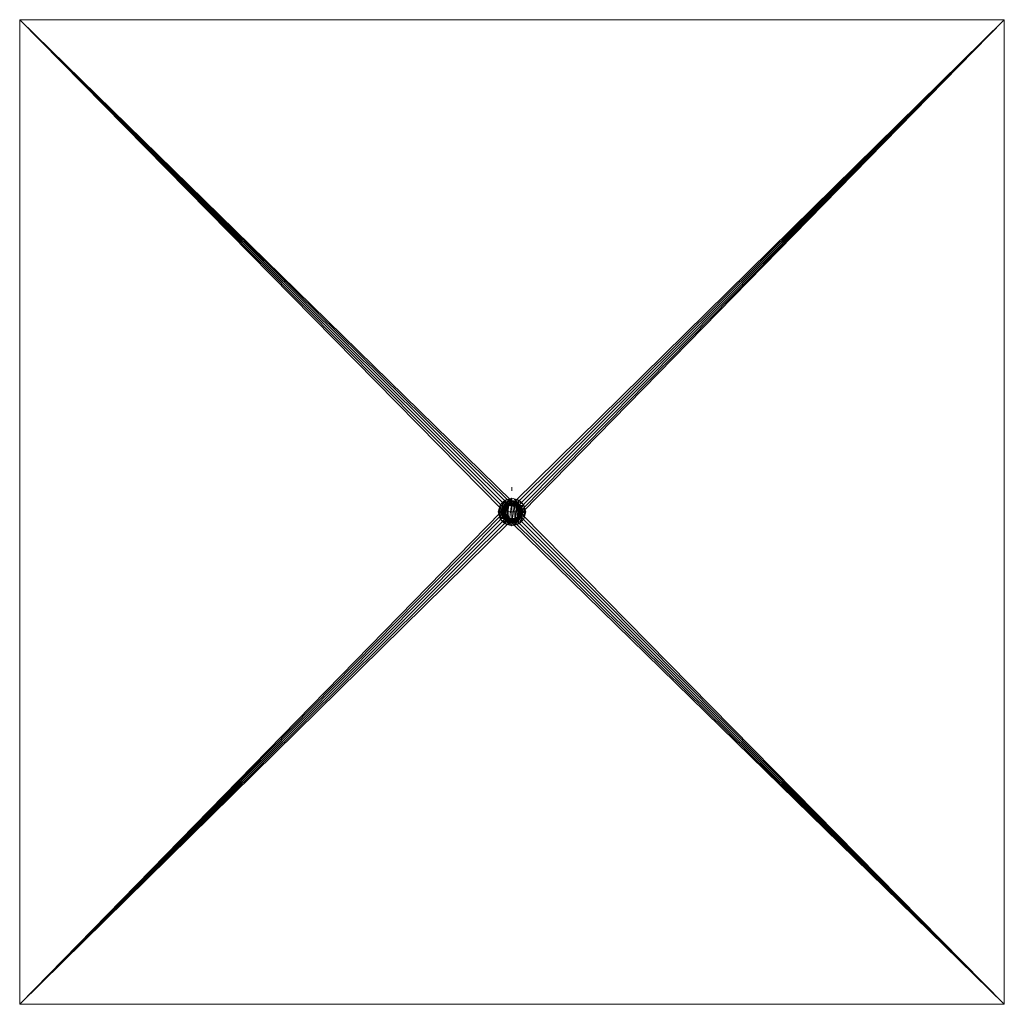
# Model space of a CAD drawing. Header units: millimetres. Extents: x -1219 to 1219, y -1219 to 1219.
import ezdxf

# ---------------------------------------------------------------- set-up
doc = ezdxf.new("R2010")
doc.units = ezdxf.units.MM
doc.layers.add('A-DOOR', color=31, linetype='Continuous')

msp = doc.modelspace()

# ---------------------------------------------------------------- linework, layer by layer
at = {"layer": 'A-DOOR', "lineweight": 13}
for p, q in [((0, 61.5, -7.1), (0, 61.5, -14.7)), ((0, 61.5, -14.7), (0, 52.5, -14.7))]:
    msp.add_line(p, q, dxfattribs=at)

# ---------------------------------------------------------------- meshes
mesh = msp.add_polyface(dxfattribs=at)
corners = [(1219.2, 1219.2, -7.1), (-1219.2, 1219.2, -7.1), (-1219.2, -1219.2, -7.1), (1219.2, -1219.2, -7.1), (-26.5, 0, -7.1), (-25.6, 6.9, -7.1), (-22.9, 13.2, -7.1), (-18.7, 18.7, -7.1), (-13.2, 22.9, -7.1), (-6.9, 25.6, -7.1), (0, 26.5, -7.1), (6.9, 25.6, -7.1), (13.2, 22.9, -7.1), (18.7, 18.7, -7.1), (22.9, 13.2, -7.1), (25.6, 6.9, -7.1), (26.5, 0, -7.1), (25.6, -6.9, -7.1), (22.9, -13.2, -7.1), (18.7, -18.7, -7.1), (13.2, -22.9, -7.1), (6.9, -25.6, -7.1), (0, -26.5, -7.1), (-6.9, -25.6, -7.1), (-13.2, -22.9, -7.1), (-18.7, -18.7, -7.1), (-22.9, -13.2, -7.1), (-25.6, -6.9, -7.1)]
mesh.append_faces([[corners[k] for k in face] for face in [(14, 0, 13), (6, 1, 5), (25, 2, 24)]], dxfattribs={"vtx0": -1, "vtx1": -1})
mesh.append_faces([[corners[k] for k in face] for face in [(0, 14, 15), (0, 15, 16), (3, 17, 18), (3, 21, 22), (1, 6, 7), (2, 25, 26)]], dxfattribs={"vtx0": -1, "vtx2": -1})
mesh.append_faces([[corners[k] for k in face] for face in [(12, 13, 0), (11, 12, 0), (18, 19, 3), (20, 21, 3), (19, 20, 3), (8, 9, 1), (7, 8, 1), (9, 10, 1), (23, 24, 2), (26, 27, 2), (27, 4, 2)]], dxfattribs={"vtx1": -1, "vtx2": -1})
mesh.append_faces([[corners[k] for k in face] for face in [(10, 11, 0, 1), (16, 17, 3, 0), (4, 5, 1, 2), (22, 23, 2, 3)]], dxfattribs={"vtx1": -1, "vtx3": -1})
mesh = msp.add_polyface(dxfattribs=at)
corners = [(1219.2, 1219.2, -40.5), (1219.2, -1219.2, -40.5), (-1219.2, -1219.2, -40.5), (-1219.2, 1219.2, -40.5)]
mesh.append_faces([[corners[k] for k in face] for face in [(0, 1, 2, 3)]])
mesh = msp.add_polyface(dxfattribs=at)
corners = [(1219.2, 1219.2, -7.1), (1219.2, 1219.2, -40.5), (-1219.2, 1219.2, -40.5), (-1219.2, 1219.2, -7.1)]
mesh.append_faces([[corners[k] for k in face] for face in [(0, 1, 2, 3)]])
mesh = msp.add_polyface(dxfattribs=at)
corners = [(-1219.2, 1219.2, -7.1), (-1219.2, 1219.2, -40.5), (-1219.2, -1219.2, -40.5), (-1219.2, -1219.2, -7.1)]
mesh.append_faces([[corners[k] for k in face] for face in [(0, 1, 2, 3)]])
mesh = msp.add_polyface(dxfattribs=at)
corners = [(1219.2, -1219.2, -7.1), (1219.2, -1219.2, -40.5), (1219.2, 1219.2, -40.5), (1219.2, 1219.2, -7.1)]
mesh.append_faces([[corners[k] for k in face] for face in [(0, 1, 2, 3)]])
mesh = msp.add_polyface(dxfattribs=at)
corners = [(-17.5, 0, -14.7), (-12.4, 12.4, -14.7), (0, 17.5, -14.7), (12.4, 12.4, -14.7), (17.5, 0, -14.7), (17.8, 0, -12.2), (18.7, 0, -9.9), (20.2, 0, -7.9), (22.2, 0, -6.3), (24.5, 0, -5.2), (26.9, 0, -4.7), (29.4, 0, -4.9), (31.8, 0, -5.7), (33.9, 0, -7.1), (29.4, 17, -7.1), (17, 29.4, -7.1), (0, 33.9, -7.1), (-17, 29.4, -7.1), (-29.4, 17, -7.1), (-33.9, 0, -7.1), (-31.8, 0, -5.7), (-29.4, 0, -4.9), (-26.9, 0, -4.7), (-24.5, 0, -5.2), (-22.2, 0, -6.3), (-20.2, 0, -7.9), (-18.7, 0, -9.9), (-17.8, 0, -12.2), (14.4, 7.4, -14.7), (-14.4, 7.4, -14.7), (21.8, 8.3, -5.7), (-21.8, 8.3, -5.7), (31.9, 7.6, -7.1), (-31.9, 7.6, -7.1), (16, 3.7, -14.7), (-16, 3.7, -14.7), (25.2, 4.8, -4.9), (-25.2, 4.8, -4.9), (19.6, 4, -8.1), (-19.6, 4, -8.1), (17.9, 16.5, -5.2), (6.2, 14.9, -14.7), (4.5, 22.8, -5.7), (-4.9, 22.8, -5.7), (-17.9, 16.5, -5.2), (-6.2, 14.9, -14.7), (-10.8, 18.7, -6.7), (10.7, 19, -6.5), (15.5, 11.2, -9.3), (13.2, 14.4, -8.7), (9.3, 13.7, -14.7), (20, 12.4, -5.6), (23.2, 23.2, -7.1), (3.1, 16.2, -14.7), (8.5, 31.7, -7.1), (10.7, 26, -4.7), (16.1, 22.8, -4.7), (-0.2, 20.3, -7.8), (-0.1, 27, -4.7), (-3.1, 16.2, -14.7), (-8.5, 31.7, -7.1), (-23.3, 14.1, -4.7), (-17.5, 11.1, -7.4), (-14.2, 13.2, -8.9), (-23.2, 23.2, -7.1), (-9.3, 13.7, -14.7), (-10.9, 25.6, -4.7), (-16.4, 22.6, -4.7)]
mesh.append_faces([[corners[k] for k in face] for face in [(8, 38, 7), (14, 30, 32), (15, 56, 52), (34, 38, 28), (12, 32, 11), (29, 39, 35), (54, 55, 15), (11, 36, 10), (25, 39, 24), (26, 39, 25), (65, 63, 1), (53, 57, 2), (50, 47, 41), (16, 58, 54), (17, 66, 60), (18, 61, 64), (64, 67, 17)]], dxfattribs={"vtx0": -1, "vtx1": -1})
mesh.append_faces([[corners[k] for k in face] for face in [(40, 48, 51), (27, 35, 39), (32, 36, 11), (21, 37, 33), (55, 42, 47), (40, 51, 14), (57, 58, 43), (36, 38, 8), (39, 37, 24), (28, 38, 30), (32, 30, 36), (57, 53, 42), (63, 65, 46), (33, 31, 61), (62, 63, 44), (38, 36, 30), (46, 43, 66), (43, 59, 57), (37, 39, 31), (38, 34, 5), (29, 31, 39), (31, 33, 37), (44, 61, 62), (42, 55, 54), (3, 48, 49), (44, 64, 61), (46, 44, 63), (47, 50, 49), (56, 15, 55), (30, 48, 28), (49, 48, 40), (40, 47, 49), (48, 30, 51), (14, 51, 30), (42, 41, 47), (56, 55, 47), (47, 40, 56), (52, 56, 40), (58, 57, 42), (54, 58, 42), (45, 43, 46), (58, 60, 43), (62, 61, 31), (67, 64, 44), (31, 29, 62), (29, 63, 62), (60, 66, 43), (46, 66, 67), (67, 66, 17), (46, 67, 44)]], dxfattribs={"vtx0": -1, "vtx1": -1, "vtx2": -1})
mesh.append_faces([[corners[k] for k in face] for face in [(37, 21, 22), (38, 5, 6), (38, 6, 7), (61, 18, 33), (37, 23, 24), (33, 20, 21), (36, 8, 9), (39, 26, 27), (36, 9, 10), (58, 16, 60), (57, 59, 2), (40, 14, 52), (42, 53, 41), (43, 45, 59), (63, 29, 1)]], dxfattribs={"vtx0": -1, "vtx2": -1})
mesh.append_faces([[corners[k] for k in face] for face in [(3, 28, 48), (22, 23, 37), (50, 3, 49), (65, 45, 46)]], dxfattribs={"vtx1": -1, "vtx2": -1})
mesh.append_faces([[corners[k] for k in face] for face in [(27, 0, 35), (34, 4, 5), (12, 13, 32), (33, 19, 20)]], dxfattribs={"vtx2": -1})
mesh = msp.add_polyface(dxfattribs=at)
corners = [(-33.9, 0, -7.1), (-29.4, 17, -7.1), (-17, 29.4, -7.1), (0, 33.9, -7.1), (17, 29.4, -7.1), (29.4, 17, -7.1), (33.9, 0, -7.1), (29.4, -17, -7.1), (17, -29.4, -7.1), (0, -33.9, -7.1), (-17, -29.4, -7.1), (-29.4, -17, -7.1), (26.5, 0, -7.1), (21.4, 15.6, -7.1), (8.2, 25.2, -7.1), (-8.2, 25.2, -7.1), (-21.4, 15.6, -7.1), (-26.5, 0, -7.1), (-21.4, -15.6, -7.1), (-8.2, -25.2, -7.1), (8.2, -25.2, -7.1), (21.4, -15.6, -7.1)]
mesh.append_faces([[corners[k] for k in face] for face in [(11, 17, 18, 10), (19, 9, 10, 18), (9, 19, 20, 8), (8, 20, 21, 7), (7, 21, 12, 6)]], dxfattribs={"vtx0": -1, "vtx2": -1})
mesh.append_faces([[corners[k] for k in face] for face in [(0, 1, 17, 11)]], dxfattribs={"vtx1": -1, "vtx2": -1})
mesh.append_faces([[corners[k] for k in face] for face in [(16, 17, 1, 2), (15, 16, 2, 3), (3, 4, 14, 15), (13, 14, 4, 5), (12, 13, 5, 6)]], dxfattribs={"vtx1": -1, "vtx3": -1})
mesh = msp.add_polyface(dxfattribs=at)
corners = [(26.5, 0, -23.1), (25.6, 6.9, -23.1), (22.9, 13.2, -23.1), (18.7, 18.7, -23.1), (13.2, 22.9, -23.1), (6.9, 25.6, -23.1), (0, 26.5, -23.1), (-6.9, 25.6, -23.1), (-13.2, 22.9, -23.1), (-18.7, 18.7, -23.1), (-22.9, 13.2, -23.1), (-25.6, 6.9, -23.1), (-26.5, 0, -23.1), (-25.6, -6.9, -23.1), (-22.9, -13.2, -23.1), (-18.7, -18.7, -23.1), (-13.2, -22.9, -23.1), (-6.9, -25.6, -23.1), (0, -26.5, -23.1), (6.9, -25.6, -23.1), (13.2, -22.9, -23.1), (18.7, -18.7, -23.1), (22.9, -13.2, -23.1), (25.6, -6.9, -23.1)]
mesh.append_faces([[corners[k] for k in face] for face in [(22, 19, 20, 21), (0, 22, 23)]], dxfattribs={"vtx0": -1})
mesh.append_faces([[corners[k] for k in face] for face in [(16, 19, 14, 15)]], dxfattribs={"vtx0": -1, "vtx1": -1})
mesh.append_faces([[corners[k] for k in face] for face in [(0, 12, 19, 22)]], dxfattribs={"vtx0": -1, "vtx1": -1, "vtx2": -1, "vtx3": -1})
mesh.append_faces([[corners[k] for k in face] for face in [(8, 11, 12, 0)]], dxfattribs={"vtx0": -1, "vtx2": -1, "vtx3": -1})
mesh.append_faces([[corners[k] for k in face] for face in [(4, 5, 2, 3)]], dxfattribs={"vtx1": -1})
mesh.append_faces([[corners[k] for k in face] for face in [(5, 6, 0)]], dxfattribs={"vtx1": -1, "vtx2": -1})
mesh.append_faces([[corners[k] for k in face] for face in [(9, 10, 11, 8)]], dxfattribs={"vtx2": -1})
mesh.append_faces([[corners[k] for k in face] for face in [(6, 7, 8, 0), (12, 13, 14, 19), (0, 1, 2, 5)]], dxfattribs={"vtx2": -1, "vtx3": -1})
mesh.append_faces([[corners[k] for k in face] for face in [(16, 17, 18, 19)]], dxfattribs={"vtx3": -1})
mesh = msp.add_polyface(dxfattribs=at)
corners = [(-26.5, 0, -23.1), (-25.6, 6.9, -23.1), (-22.9, 13.2, -23.1), (-18.7, 18.7, -23.1), (-13.2, 22.9, -23.1), (-6.9, 25.6, -23.1), (0, 26.5, -23.1), (6.9, 25.6, -23.1), (13.2, 22.9, -23.1), (18.7, 18.7, -23.1), (22.9, 13.2, -23.1), (25.6, 6.9, -23.1), (26.5, 0, -23.1), (26.5, 0, -7.1), (25.6, 6.9, -7.1), (22.9, 13.2, -7.1), (18.7, 18.7, -7.1), (13.2, 22.9, -7.1), (6.9, 25.6, -7.1), (0, 26.5, -7.1), (-6.9, 25.6, -7.1), (-13.2, 22.9, -7.1), (-18.7, 18.7, -7.1), (-22.9, 13.2, -7.1), (-25.6, 6.9, -7.1), (-26.5, 0, -7.1)]
mesh.append_faces([[corners[k] for k in face] for face in [(1, 24, 25, 0), (14, 11, 12, 13)]], dxfattribs={"vtx0": -1})
mesh.append_faces([[corners[k] for k in face] for face in [(2, 23, 24, 1), (4, 21, 22, 3), (3, 22, 23, 2), (5, 20, 21, 4), (20, 5, 6, 19), (7, 18, 19, 6), (8, 17, 18, 7), (10, 15, 16, 9), (9, 16, 17, 8), (11, 14, 15, 10)]], dxfattribs={"vtx0": -1, "vtx2": -1})
mesh = msp.add_polyface(dxfattribs=at)
corners = [(26.5, 0, -23.1), (25.6, -6.9, -23.1), (22.9, -13.2, -23.1), (18.7, -18.7, -23.1), (13.2, -22.9, -23.1), (6.9, -25.6, -23.1), (0, -26.5, -23.1), (-6.9, -25.6, -23.1), (-13.2, -22.9, -23.1), (-18.7, -18.7, -23.1), (-22.9, -13.2, -23.1), (-25.6, -6.9, -23.1), (-26.5, 0, -23.1), (-25.6, 6.9, -23.1), (-22.9, 13.2, -23.1), (-18.7, 18.7, -23.1), (-13.2, 22.9, -23.1), (-6.9, 25.6, -23.1), (0, 26.5, -23.1), (6.9, 25.6, -23.1), (13.2, 22.9, -23.1), (18.7, 18.7, -23.1), (22.9, 13.2, -23.1), (25.6, 6.9, -23.1)]
mesh.append_faces([[corners[k] for k in face] for face in [(13, 11, 12)]], dxfattribs={"vtx0": -1})
mesh.append_faces([[corners[k] for k in face] for face in [(7, 18, 6)]], dxfattribs={"vtx0": -1, "vtx1": -1})
mesh.append_faces([[corners[k] for k in face] for face in [(22, 1, 2, 21), (6, 18, 19, 5)]], dxfattribs={"vtx0": -1, "vtx2": -1})
mesh.append_faces([[corners[k] for k in face] for face in [(3, 4, 21, 2), (20, 21, 4), (16, 17, 8)]], dxfattribs={"vtx1": -1, "vtx2": -1})
mesh.append_faces([[corners[k] for k in face] for face in [(4, 5, 19, 20), (17, 18, 7, 8), (9, 10, 14, 15), (8, 9, 15, 16), (10, 11, 13, 14)]], dxfattribs={"vtx1": -1, "vtx3": -1})
mesh.append_faces([[corners[k] for k in face] for face in [(23, 0, 1, 22)]], dxfattribs={"vtx2": -1})
mesh = msp.add_polyface(dxfattribs=at)
corners = [(26.5, 0, -20.1), (25.6, 6.9, -20.1), (22.9, 13.2, -20.1), (18.7, 18.7, -20.1), (13.2, 22.9, -20.1), (6.9, 25.6, -20.1), (0, 26.5, -20.1), (-6.9, 25.6, -20.1), (-13.2, 22.9, -20.1), (-18.7, 18.7, -20.1), (-22.9, 13.2, -20.1), (-25.6, 6.9, -20.1), (-26.5, 0, -20.1), (-25.6, -6.9, -20.1), (-22.9, -13.2, -20.1), (-18.7, -18.7, -20.1), (-13.2, -22.9, -20.1), (-6.9, -25.6, -20.1), (0, -26.5, -20.1), (6.9, -25.6, -20.1), (13.2, -22.9, -20.1), (18.7, -18.7, -20.1), (22.9, -13.2, -20.1), (25.6, -6.9, -20.1)]
mesh.append_faces([[corners[k] for k in face] for face in [(13, 11, 12)]], dxfattribs={"vtx0": -1})
mesh.append_faces([[corners[k] for k in face] for face in [(6, 17, 18, 5), (19, 4, 5, 18)]], dxfattribs={"vtx0": -1, "vtx2": -1})
mesh.append_faces([[corners[k] for k in face] for face in [(17, 6, 7, 8), (4, 19, 20, 21)]], dxfattribs={"vtx0": -1, "vtx3": -1})
mesh.append_faces([[corners[k] for k in face] for face in [(16, 17, 8, 15), (8, 9, 15), (22, 23, 2, 21), (3, 4, 21, 2)]], dxfattribs={"vtx1": -1, "vtx2": -1})
mesh.append_faces([[corners[k] for k in face] for face in [(13, 14, 10, 11), (14, 15, 9, 10)]], dxfattribs={"vtx1": -1, "vtx3": -1})
mesh.append_faces([[corners[k] for k in face] for face in [(23, 0, 1, 2)]], dxfattribs={"vtx3": -1})
mesh = msp.add_polyface(dxfattribs=at)
corners = [(-26.5, 0, -20.1), (-25.6, 6.9, -20.1), (-22.9, 13.2, -20.1), (-18.7, 18.7, -20.1), (-13.2, 22.9, -20.1), (-6.9, 25.6, -20.1), (0, 26.5, -20.1), (6.9, 25.6, -20.1), (13.2, 22.9, -20.1), (18.7, 18.7, -20.1), (22.9, 13.2, -20.1), (25.6, 6.9, -20.1), (26.5, 0, -20.1), (26.5, 0, -23.1), (25.6, 6.9, -23.1), (22.9, 13.2, -23.1), (18.7, 18.7, -23.1), (13.2, 22.9, -23.1), (6.9, 25.6, -23.1), (0, 26.5, -23.1), (-6.9, 25.6, -23.1), (-13.2, 22.9, -23.1), (-18.7, 18.7, -23.1), (-22.9, 13.2, -23.1), (-25.6, 6.9, -23.1), (-26.5, 0, -23.1)]
mesh.append_faces([[corners[k] for k in face] for face in [(13, 14, 11, 12), (0, 1, 24, 25)]], dxfattribs={"vtx1": -1})
mesh.append_faces([[corners[k] for k in face] for face in [(14, 15, 10, 11), (16, 17, 8, 9), (15, 16, 9, 10), (17, 18, 7, 8), (6, 7, 18, 19), (19, 20, 5, 6), (20, 21, 4, 5), (22, 23, 2, 3), (21, 22, 3, 4), (23, 24, 1, 2)]], dxfattribs={"vtx1": -1, "vtx3": -1})
mesh = msp.add_polyface(dxfattribs=at)
corners = [(-26.5, 0, -14.7), (-25.6, -6.9, -14.7), (-22.9, -13.2, -14.7), (-18.7, -18.7, -14.7), (-13.2, -22.9, -14.7), (-6.9, -25.6, -14.7), (0, -26.5, -14.7), (6.9, -25.6, -14.7), (13.2, -22.9, -14.7), (18.7, -18.7, -14.7), (22.9, -13.2, -14.7), (25.6, -6.9, -14.7), (26.5, 0, -14.7), (25.6, 6.9, -14.7), (22.9, 13.2, -14.7), (18.7, 18.7, -14.7), (13.2, 22.9, -14.7), (6.9, 25.6, -14.7), (0, 26.5, -14.7), (-6.9, 25.6, -14.7), (-13.2, 22.9, -14.7), (-18.7, 18.7, -14.7), (-22.9, 13.2, -14.7), (-25.6, 6.9, -14.7), (17.5, 0, -14.7), (16.9, -4.5, -14.7), (15.2, -8.8, -14.7), (12.4, -12.4, -14.7), (8.8, -15.2, -14.7), (4.5, -16.9, -14.7), (0, -17.5, -14.7), (-4.5, -16.9, -14.7), (-8.8, -15.2, -14.7), (-12.4, -12.4, -14.7), (-15.2, -8.8, -14.7), (-16.9, -4.5, -14.7), (-17.5, 0, -14.7), (-16.9, 4.5, -14.7), (-15.2, 8.8, -14.7), (-12.4, 12.4, -14.7), (-8.8, 15.2, -14.7), (-4.5, 16.9, -14.7), (0, 17.5, -14.7), (4.5, 16.9, -14.7), (8.8, 15.2, -14.7), (12.4, 12.4, -14.7), (15.2, 8.8, -14.7), (16.9, 4.5, -14.7)]
mesh.append_faces([[corners[k] for k in face] for face in [(13, 24, 12), (28, 9, 27), (38, 22, 37)]], dxfattribs={"vtx0": -1, "vtx1": -1})
mesh.append_faces([[corners[k] for k in face] for face in [(46, 14, 15, 45), (14, 46, 47), (43, 16, 17, 42), (42, 17, 18), (16, 44, 45, 15), (25, 11, 12, 24), (11, 25, 26, 10), (27, 9, 10, 26), (23, 36, 37, 22), (36, 23, 0), (3, 32, 33, 2), (2, 33, 34)]], dxfattribs={"vtx0": -1, "vtx2": -1})
mesh.append_faces([[corners[k] for k in face] for face in [(32, 3, 4, 5)]], dxfattribs={"vtx0": -1, "vtx3": -1})
mesh.append_faces([[corners[k] for k in face] for face in [(43, 44, 16)]], dxfattribs={"vtx1": -1, "vtx2": -1})
mesh.append_faces([[corners[k] for k in face] for face in [(47, 24, 13, 14), (28, 29, 8, 9), (7, 8, 29, 30), (6, 7, 30, 31), (18, 19, 41, 42), (19, 20, 40, 41), (39, 40, 20, 21), (21, 22, 38, 39), (31, 32, 5, 6), (0, 1, 35, 36), (34, 35, 1, 2)]], dxfattribs={"vtx1": -1, "vtx3": -1})
mesh = msp.add_polyface(dxfattribs=at)
corners = [(-26.5, 0, -20.1), (-25.6, 6.9, -20.1), (-22.9, 13.2, -20.1), (-18.7, 18.7, -20.1), (-13.2, 22.9, -20.1), (-6.9, 25.6, -20.1), (0, 26.5, -20.1), (6.9, 25.6, -20.1), (13.2, 22.9, -20.1), (18.7, 18.7, -20.1), (22.9, 13.2, -20.1), (25.6, 6.9, -20.1), (26.5, 0, -20.1), (25.6, -6.9, -20.1), (22.9, -13.2, -20.1), (18.7, -18.7, -20.1), (13.2, -22.9, -20.1), (6.9, -25.6, -20.1), (0, -26.5, -20.1), (-6.9, -25.6, -20.1), (-13.2, -22.9, -20.1), (-18.7, -18.7, -20.1), (-22.9, -13.2, -20.1), (-25.6, -6.9, -20.1), (17.5, 0, -20.1), (16.9, 4.5, -20.1), (15.2, 8.8, -20.1), (12.4, 12.4, -20.1), (8.8, 15.2, -20.1), (4.5, 16.9, -20.1), (0, 17.5, -20.1), (-4.5, 16.9, -20.1), (-8.8, 15.2, -20.1), (-12.4, 12.4, -20.1), (-15.2, 8.8, -20.1), (-16.9, 4.5, -20.1), (-17.5, 0, -20.1), (-16.9, -4.5, -20.1), (-15.2, -8.8, -20.1), (-12.4, -12.4, -20.1), (-8.8, -15.2, -20.1), (-4.5, -16.9, -20.1), (0, -17.5, -20.1), (4.5, -16.9, -20.1), (8.8, -15.2, -20.1), (12.4, -12.4, -20.1), (15.2, -8.8, -20.1), (16.9, -4.5, -20.1)]
mesh.append_faces([[corners[k] for k in face] for face in [(1, 36, 0), (40, 21, 39), (26, 10, 25)]], dxfattribs={"vtx0": -1, "vtx1": -1})
mesh.append_faces([[corners[k] for k in face] for face in [(34, 2, 3, 33), (2, 34, 35), (31, 4, 5, 30), (30, 5, 6), (4, 32, 33, 3), (37, 23, 0, 36), (23, 37, 38, 22), (39, 21, 22, 38), (11, 24, 25, 10), (24, 11, 12), (15, 44, 45, 14), (14, 45, 46)]], dxfattribs={"vtx0": -1, "vtx2": -1})
mesh.append_faces([[corners[k] for k in face] for face in [(44, 15, 16, 17)]], dxfattribs={"vtx0": -1, "vtx3": -1})
mesh.append_faces([[corners[k] for k in face] for face in [(31, 32, 4)]], dxfattribs={"vtx1": -1, "vtx2": -1})
mesh.append_faces([[corners[k] for k in face] for face in [(35, 36, 1, 2), (40, 41, 20, 21), (19, 20, 41, 42), (18, 19, 42, 43), (6, 7, 29, 30), (7, 8, 28, 29), (27, 28, 8, 9), (9, 10, 26, 27), (43, 44, 17, 18), (12, 13, 47, 24), (46, 47, 13, 14)]], dxfattribs={"vtx1": -1, "vtx3": -1})
mesh = msp.add_polyface(dxfattribs=at)
corners = [(-26.5, 0, -14.7), (-25.6, 6.9, -14.7), (-22.9, 13.2, -14.7), (-18.7, 18.7, -14.7), (-13.2, 22.9, -14.7), (-6.9, 25.6, -14.7), (0, 26.5, -14.7), (6.9, 25.6, -14.7), (13.2, 22.9, -14.7), (18.7, 18.7, -14.7), (22.9, 13.2, -14.7), (25.6, 6.9, -14.7), (26.5, 0, -14.7), (26.5, 0, -20.1), (25.6, 6.9, -20.1), (22.9, 13.2, -20.1), (18.7, 18.7, -20.1), (13.2, 22.9, -20.1), (6.9, 25.6, -20.1), (0, 26.5, -20.1), (-6.9, 25.6, -20.1), (-13.2, 22.9, -20.1), (-18.7, 18.7, -20.1), (-22.9, 13.2, -20.1), (-25.6, 6.9, -20.1), (-26.5, 0, -20.1)]
mesh.append_faces([[corners[k] for k in face] for face in [(13, 14, 11, 12), (0, 1, 24, 25)]], dxfattribs={"vtx1": -1})
mesh.append_faces([[corners[k] for k in face] for face in [(14, 15, 10, 11), (16, 17, 8, 9), (15, 16, 9, 10), (17, 18, 7, 8), (6, 7, 18, 19), (19, 20, 5, 6), (20, 21, 4, 5), (22, 23, 2, 3), (21, 22, 3, 4), (23, 24, 1, 2)]], dxfattribs={"vtx1": -1, "vtx3": -1})
mesh = msp.add_polyface(dxfattribs=at)
corners = [(-26.5, 0, -14.7), (-21.4, 15.6, -14.7), (-8.2, 25.2, -14.7), (8.2, 25.2, -14.7), (21.4, 15.6, -14.7), (26.5, 0, -14.7), (21.4, -15.6, -14.7), (8.2, -25.2, -14.7), (-8.2, -25.2, -14.7), (-21.4, -15.6, -14.7), (17.5, 0, -14.7), (12.4, 12.4, -14.7), (0, 17.5, -14.7), (-12.4, 12.4, -14.7), (-17.5, 0, -14.7), (-12.4, -12.4, -14.7), (0, -17.5, -14.7), (12.4, -12.4, -14.7)]
mesh.append_faces([[corners[k] for k in face] for face in [(9, 14, 15, 8), (8, 15, 16, 7), (14, 0, 1, 13), (13, 1, 2, 12), (14, 9, 0), (12, 2, 3, 11), (4, 10, 11, 3), (7, 16, 17)]], dxfattribs={"vtx0": -1, "vtx2": -1})
mesh.append_faces([[corners[k] for k in face] for face in [(5, 6, 10, 4)]], dxfattribs={"vtx1": -1, "vtx2": -1})
mesh.append_faces([[corners[k] for k in face] for face in [(6, 7, 17, 10)]], dxfattribs={"vtx1": -1, "vtx3": -1})
mesh = msp.add_polyface(dxfattribs=at)
corners = [(-26.5, 0, -7.1), (-21.4, 15.6, -7.1), (-8.2, 25.2, -7.1), (8.2, 25.2, -7.1), (21.4, 15.6, -7.1), (26.5, 0, -7.1), (26.5, 0, -14.7), (21.4, 15.6, -14.7), (8.2, 25.2, -14.7), (-8.2, 25.2, -14.7), (-21.4, 15.6, -14.7), (-26.5, 0, -14.7), (23.1, 10.5, -14.7), (24, 7.8, -7.1), (14.8, 20.4, -7.1), (14.8, 20.4, -14.7), (0, 25.2, -7.1), (0, 25.2, -14.7), (-14.8, 20.4, -7.1), (-14.8, 20.4, -14.7), (-23.1, 10.5, -7.1), (-24, 7.8, -14.7), (24.8, 5.3, -14.7), (-24.8, 5.3, -7.1)]
mesh.append_faces([[corners[k] for k in face] for face in [(22, 5, 6), (23, 11, 0)]], dxfattribs={"vtx0": -1})
mesh.append_faces([[corners[k] for k in face] for face in [(7, 4, 12), (5, 22, 13), (11, 23, 21)]], dxfattribs={"vtx0": -1, "vtx1": -1})
mesh.append_faces([[corners[k] for k in face] for face in [(14, 15, 8, 3), (4, 7, 15, 14), (12, 4, 13), (18, 19, 10, 1), (19, 18, 2, 9), (9, 2, 16), (20, 10, 21)]], dxfattribs={"vtx0": -1, "vtx2": -1})
mesh.append_faces([[corners[k] for k in face] for face in [(22, 12, 13), (20, 1, 10), (8, 17, 3), (23, 20, 21)]], dxfattribs={"vtx1": -1, "vtx2": -1})
mesh.append_faces([[corners[k] for k in face] for face in [(17, 9, 16, 3)]], dxfattribs={"vtx1": -1, "vtx3": -1})
mesh = msp.add_polyface(dxfattribs=at)
corners = [(17.5, 0, -14.7), (16.9, 4.5, -14.7), (15.2, 8.8, -14.7), (12.4, 12.4, -14.7), (8.8, 15.2, -14.7), (4.5, 16.9, -14.7), (0, 17.5, -14.7), (-4.5, 16.9, -14.7), (-8.8, 15.2, -14.7), (-12.4, 12.4, -14.7), (-15.2, 8.8, -14.7), (-16.9, 4.5, -14.7), (-17.5, 0, -14.7), (-17.5, 0, -20.1), (-16.9, 4.5, -20.1), (-15.2, 8.8, -20.1), (-12.4, 12.4, -20.1), (-8.8, 15.2, -20.1), (-4.5, 16.9, -20.1), (0, 17.5, -20.1), (4.5, 16.9, -20.1), (8.8, 15.2, -20.1), (12.4, 12.4, -20.1), (15.2, 8.8, -20.1), (16.9, 4.5, -20.1), (17.5, 0, -20.1)]
mesh.append_faces([[corners[k] for k in face] for face in [(0, 1, 24, 25)]], dxfattribs={"vtx1": -1})
mesh.append_faces([[corners[k] for k in face] for face in [(10, 11, 14, 15), (8, 9, 16, 17), (9, 10, 15, 16), (7, 8, 17, 18), (18, 19, 6, 7), (4, 5, 20, 21), (3, 4, 21, 22), (1, 2, 23, 24), (2, 3, 22, 23), (19, 20, 5, 6)]], dxfattribs={"vtx1": -1, "vtx3": -1})
mesh.append_faces([[corners[k] for k in face] for face in [(11, 12, 13, 14)]], dxfattribs={"vtx3": -1})
mesh = msp.add_polyface(dxfattribs=at)
corners = [(17.5, 0, -14.7), (12.4, -12.4, -14.7), (0, -17.5, -14.7), (-12.4, -12.4, -14.7), (-17.5, 0, -14.7), (-17.8, 0, -12.2), (-18.7, 0, -9.9), (-20.2, 0, -7.9), (-22.2, 0, -6.3), (-24.5, 0, -5.2), (-26.9, 0, -4.7), (-29.4, 0, -4.9), (-31.8, 0, -5.7), (-33.9, 0, -7.1), (-29.4, -17, -7.1), (-17, -29.4, -7.1), (0, -33.9, -7.1), (17, -29.4, -7.1), (29.4, -17, -7.1), (33.9, 0, -7.1), (31.8, 0, -5.7), (29.4, 0, -4.9), (26.9, 0, -4.7), (24.5, 0, -5.2), (22.2, 0, -6.3), (20.2, 0, -7.9), (18.7, 0, -9.9), (17.8, 0, -12.2), (-14.4, -7.4, -14.7), (14.4, -7.4, -14.7), (-21.8, -8.3, -5.7), (21.8, -8.3, -5.7), (-31.9, -7.6, -7.1), (31.9, -7.6, -7.1), (-16, -3.7, -14.7), (16, -3.7, -14.7), (-25.2, -4.8, -4.9), (25.2, -4.8, -4.9), (-19.6, -4, -8.1), (19.6, -4, -8.1), (-17.9, -16.5, -5.2), (-6.2, -14.9, -14.7), (-4.5, -22.8, -5.7), (4.9, -22.8, -5.7), (17.9, -16.5, -5.2), (6.2, -14.9, -14.7), (10.8, -18.7, -6.7), (-10.7, -19, -6.5), (-15.5, -11.2, -9.3), (-13.2, -14.4, -8.7), (-9.3, -13.7, -14.7), (-20, -12.4, -5.6), (-23.2, -23.2, -7.1), (-3.1, -16.2, -14.7), (-8.5, -31.7, -7.1), (-10.7, -26, -4.7), (-16.1, -22.8, -4.7), (0.2, -20.3, -7.8), (0.1, -27, -4.7), (3.1, -16.2, -14.7), (8.5, -31.7, -7.1), (23.3, -14.1, -4.7), (17.5, -11.1, -7.4), (14.2, -13.2, -8.9), (23.2, -23.2, -7.1), (9.3, -13.7, -14.7), (10.9, -25.6, -4.7), (16.4, -22.6, -4.7)]
mesh.append_faces([[corners[k] for k in face] for face in [(8, 38, 7), (14, 30, 32), (15, 56, 52), (34, 38, 28), (12, 32, 11), (29, 39, 35), (54, 55, 15), (11, 36, 10), (25, 39, 24), (26, 39, 25), (65, 63, 1), (53, 57, 2), (50, 47, 41), (16, 58, 54), (17, 66, 60), (18, 61, 64), (64, 67, 17)]], dxfattribs={"vtx0": -1, "vtx1": -1})
mesh.append_faces([[corners[k] for k in face] for face in [(40, 48, 51), (27, 35, 39), (32, 36, 11), (21, 37, 33), (55, 42, 47), (40, 51, 14), (42, 58, 57), (36, 38, 8), (39, 37, 24), (28, 38, 30), (32, 30, 36), (57, 53, 42), (63, 65, 46), (33, 31, 61), (62, 63, 44), (38, 36, 30), (46, 43, 66), (43, 59, 57), (37, 39, 31), (38, 34, 5), (29, 31, 39), (31, 33, 37), (44, 61, 62), (42, 55, 54), (3, 48, 49), (44, 64, 61), (46, 44, 63), (47, 50, 49), (56, 15, 55), (30, 48, 28), (49, 48, 40), (40, 47, 49), (48, 30, 51), (14, 51, 30), (42, 41, 47), (56, 55, 47), (47, 40, 56), (52, 56, 40), (42, 54, 58), (43, 57, 58), (45, 43, 46), (58, 60, 43), (62, 61, 31), (67, 64, 44), (31, 29, 62), (29, 63, 62), (60, 66, 43), (46, 66, 67), (67, 66, 17), (46, 67, 44)]], dxfattribs={"vtx0": -1, "vtx1": -1, "vtx2": -1})
mesh.append_faces([[corners[k] for k in face] for face in [(37, 21, 22), (38, 5, 6), (38, 6, 7), (61, 18, 33), (37, 23, 24), (33, 20, 21), (36, 8, 9), (39, 26, 27), (36, 9, 10), (58, 16, 60), (57, 59, 2), (40, 14, 52), (42, 53, 41), (43, 45, 59), (63, 29, 1)]], dxfattribs={"vtx0": -1, "vtx2": -1})
mesh.append_faces([[corners[k] for k in face] for face in [(3, 28, 48), (22, 23, 37), (50, 3, 49), (65, 45, 46)]], dxfattribs={"vtx1": -1, "vtx2": -1})
mesh.append_faces([[corners[k] for k in face] for face in [(27, 0, 35), (34, 4, 5), (12, 13, 32), (33, 19, 20)]], dxfattribs={"vtx2": -1})
mesh = msp.add_polyface(dxfattribs=at)
corners = [(26.5, 0, -23.1), (25.6, -6.9, -23.1), (22.9, -13.2, -23.1), (18.7, -18.7, -23.1), (13.2, -22.9, -23.1), (6.9, -25.6, -23.1), (0, -26.5, -23.1), (-6.9, -25.6, -23.1), (-13.2, -22.9, -23.1), (-18.7, -18.7, -23.1), (-22.9, -13.2, -23.1), (-25.6, -6.9, -23.1), (-26.5, 0, -23.1), (-26.5, 0, -7.1), (-25.6, -6.9, -7.1), (-22.9, -13.2, -7.1), (-18.7, -18.7, -7.1), (-13.2, -22.9, -7.1), (-6.9, -25.6, -7.1), (0, -26.5, -7.1), (6.9, -25.6, -7.1), (13.2, -22.9, -7.1), (18.7, -18.7, -7.1), (22.9, -13.2, -7.1), (25.6, -6.9, -7.1), (26.5, 0, -7.1)]
mesh.append_faces([[corners[k] for k in face] for face in [(1, 24, 25, 0), (14, 11, 12, 13)]], dxfattribs={"vtx0": -1})
mesh.append_faces([[corners[k] for k in face] for face in [(2, 23, 24, 1), (4, 21, 22, 3), (3, 22, 23, 2), (5, 20, 21, 4), (20, 5, 6, 19), (7, 18, 19, 6), (8, 17, 18, 7), (10, 15, 16, 9), (9, 16, 17, 8), (11, 14, 15, 10)]], dxfattribs={"vtx0": -1, "vtx2": -1})
mesh = msp.add_polyface(dxfattribs=at)
corners = [(26.5, 0, -20.1), (25.6, -6.9, -20.1), (22.9, -13.2, -20.1), (18.7, -18.7, -20.1), (13.2, -22.9, -20.1), (6.9, -25.6, -20.1), (0, -26.5, -20.1), (-6.9, -25.6, -20.1), (-13.2, -22.9, -20.1), (-18.7, -18.7, -20.1), (-22.9, -13.2, -20.1), (-25.6, -6.9, -20.1), (-26.5, 0, -20.1), (-26.5, 0, -23.1), (-25.6, -6.9, -23.1), (-22.9, -13.2, -23.1), (-18.7, -18.7, -23.1), (-13.2, -22.9, -23.1), (-6.9, -25.6, -23.1), (0, -26.5, -23.1), (6.9, -25.6, -23.1), (13.2, -22.9, -23.1), (18.7, -18.7, -23.1), (22.9, -13.2, -23.1), (25.6, -6.9, -23.1), (26.5, 0, -23.1)]
mesh.append_faces([[corners[k] for k in face] for face in [(13, 14, 11, 12), (0, 1, 24, 25)]], dxfattribs={"vtx1": -1})
mesh.append_faces([[corners[k] for k in face] for face in [(14, 15, 10, 11), (16, 17, 8, 9), (15, 16, 9, 10), (17, 18, 7, 8), (6, 7, 18, 19), (19, 20, 5, 6), (20, 21, 4, 5), (22, 23, 2, 3), (21, 22, 3, 4), (23, 24, 1, 2)]], dxfattribs={"vtx1": -1, "vtx3": -1})
mesh = msp.add_polyface(dxfattribs=at)
corners = [(26.5, 0, -14.7), (25.6, -6.9, -14.7), (22.9, -13.2, -14.7), (18.7, -18.7, -14.7), (13.2, -22.9, -14.7), (6.9, -25.6, -14.7), (0, -26.5, -14.7), (-6.9, -25.6, -14.7), (-13.2, -22.9, -14.7), (-18.7, -18.7, -14.7), (-22.9, -13.2, -14.7), (-25.6, -6.9, -14.7), (-26.5, 0, -14.7), (-26.5, 0, -20.1), (-25.6, -6.9, -20.1), (-22.9, -13.2, -20.1), (-18.7, -18.7, -20.1), (-13.2, -22.9, -20.1), (-6.9, -25.6, -20.1), (0, -26.5, -20.1), (6.9, -25.6, -20.1), (13.2, -22.9, -20.1), (18.7, -18.7, -20.1), (22.9, -13.2, -20.1), (25.6, -6.9, -20.1), (26.5, 0, -20.1)]
mesh.append_faces([[corners[k] for k in face] for face in [(13, 14, 11, 12), (0, 1, 24, 25)]], dxfattribs={"vtx1": -1})
mesh.append_faces([[corners[k] for k in face] for face in [(14, 15, 10, 11), (16, 17, 8, 9), (15, 16, 9, 10), (17, 18, 7, 8), (6, 7, 18, 19), (19, 20, 5, 6), (20, 21, 4, 5), (22, 23, 2, 3), (21, 22, 3, 4), (23, 24, 1, 2)]], dxfattribs={"vtx1": -1, "vtx3": -1})
mesh = msp.add_polyface(dxfattribs=at)
corners = [(26.5, 0, -7.1), (21.4, -15.6, -7.1), (8.2, -25.2, -7.1), (-8.2, -25.2, -7.1), (-21.4, -15.6, -7.1), (-26.5, 0, -7.1), (-26.5, 0, -14.7), (-21.4, -15.6, -14.7), (-8.2, -25.2, -14.7), (8.2, -25.2, -14.7), (21.4, -15.6, -14.7), (26.5, 0, -14.7), (-23.1, -10.5, -14.7), (-24, -7.8, -7.1), (-14.8, -20.4, -7.1), (-14.8, -20.4, -14.7), (0, -25.2, -7.1), (0, -25.2, -14.7), (14.8, -20.4, -7.1), (14.8, -20.4, -14.7), (23.1, -10.5, -7.1), (24, -7.8, -14.7), (-24.8, -5.3, -14.7), (24.8, -5.3, -7.1)]
mesh.append_faces([[corners[k] for k in face] for face in [(22, 5, 6), (23, 11, 0)]], dxfattribs={"vtx0": -1})
mesh.append_faces([[corners[k] for k in face] for face in [(7, 4, 12), (5, 22, 13), (11, 23, 21)]], dxfattribs={"vtx0": -1, "vtx1": -1})
mesh.append_faces([[corners[k] for k in face] for face in [(14, 15, 8, 3), (4, 7, 15, 14), (12, 4, 13), (18, 19, 10, 1), (19, 18, 2, 9), (9, 2, 16), (20, 10, 21)]], dxfattribs={"vtx0": -1, "vtx2": -1})
mesh.append_faces([[corners[k] for k in face] for face in [(22, 12, 13), (20, 1, 10), (8, 17, 3), (23, 20, 21)]], dxfattribs={"vtx1": -1, "vtx2": -1})
mesh.append_faces([[corners[k] for k in face] for face in [(17, 9, 16, 3)]], dxfattribs={"vtx1": -1, "vtx3": -1})
mesh = msp.add_polyface(dxfattribs=at)
corners = [(-17.5, 0, -14.7), (-16.9, -4.5, -14.7), (-15.2, -8.8, -14.7), (-12.4, -12.4, -14.7), (-8.8, -15.2, -14.7), (-4.5, -16.9, -14.7), (0, -17.5, -14.7), (4.5, -16.9, -14.7), (8.8, -15.2, -14.7), (12.4, -12.4, -14.7), (15.2, -8.8, -14.7), (16.9, -4.5, -14.7), (17.5, 0, -14.7), (17.5, 0, -20.1), (16.9, -4.5, -20.1), (15.2, -8.8, -20.1), (12.4, -12.4, -20.1), (8.8, -15.2, -20.1), (4.5, -16.9, -20.1), (0, -17.5, -20.1), (-4.5, -16.9, -20.1), (-8.8, -15.2, -20.1), (-12.4, -12.4, -20.1), (-15.2, -8.8, -20.1), (-16.9, -4.5, -20.1), (-17.5, 0, -20.1)]
mesh.append_faces([[corners[k] for k in face] for face in [(0, 1, 24, 25)]], dxfattribs={"vtx1": -1})
mesh.append_faces([[corners[k] for k in face] for face in [(10, 11, 14, 15), (8, 9, 16, 17), (9, 10, 15, 16), (7, 8, 17, 18), (18, 19, 6, 7), (4, 5, 20, 21), (3, 4, 21, 22), (1, 2, 23, 24), (2, 3, 22, 23), (19, 20, 5, 6)]], dxfattribs={"vtx1": -1, "vtx3": -1})
mesh.append_faces([[corners[k] for k in face] for face in [(11, 12, 13, 14)]], dxfattribs={"vtx3": -1})
mesh = msp.add_polyface(dxfattribs=at)
corners = [(-1219.2, -1219.2, -7.1), (-1219.2, -1219.2, -40.5), (1219.2, -1219.2, -40.5), (1219.2, -1219.2, -7.1)]
mesh.append_faces([[corners[k] for k in face] for face in [(0, 1, 2, 3)]])

doc.saveas('drawing.dxf')
